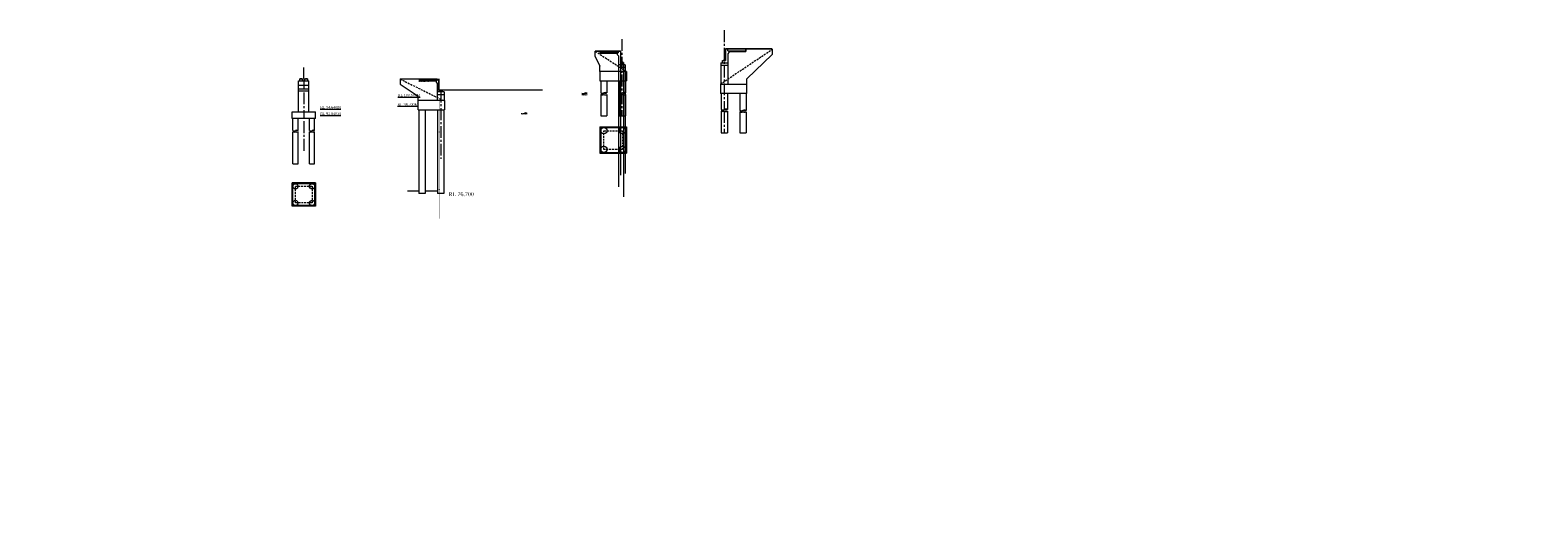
# Model space of a CAD drawing. Header units: millimetres. Extents: x -20950785 to 389010297, y -11535949 to 14056629.
# Tile 112 of 256: x 10539207 to 10830378, y -1151774 to -1059174. Entities that reach past the tile are written whole.
import ezdxf

# ---------------------------------------------------------------- set-up
doc = ezdxf.new("R2010")
doc.units = ezdxf.units.MM
doc.header["$LTSCALE"] = 60
doc.header["$MEASUREMENT"] = 0
for name, pattern in [('CENTER2', [28.575, 19.05, -3.175, 3.175, -3.175]), ('DOT2', [0.125, 0, -0.125]), ('HIDDEN', [0.375, 0.25, -0.125])]:
    doc.linetypes.add(name, pattern=pattern)
doc.styles.add('style1', font='txt.shx', dxfattribs={"height": 1})
pattern_1 = [(50, (0, 0), (143.4520365, -12.550427), [15, -165]), (355, (0, 0), (-27.7502667, 150.4384267), [12, -132]), (100.4514445, (11.95, -1.05), (115.7017693, 137.8879982), [12.7480384, -140.2284224]), (46.1842, (0, 40), (213.448266, -33.1038562), [22.5, -247.5]), (96.6356355, (17.79, 37.24), (186.932389, 194.82372), [19.1220684, -210.342752]), (351.184164, (0, 40), (186.932389, 194.82372), [18, -198]), (21, (20, 30), (119.3814104, -80.5237781), [15, -165]), (326, (20, 30), (48.6630664, 145.030009), [12, -132]), (71.4514447, (29.95, 23.29), (168.0444753, 64.5062306), [12.748038, -140.2284224]), (37.5, (0, 0), (2.43197106, 66.57877077), [0, -130.4, 0, -134, 0, -132.5]), (7.5, (0, 0), (52.6139075, 78.8823424), [0, -76.4, 0, -127.4, 0, -50.5]), (327.5, (-44.6, 0), (106.76448723, -4.51097435), [0, -50, 0, -156, 0, -207]), (317.5, (-64.6, 0), (116.6372339, 20.0209965), [0, -65, 0, -103.6, 0, -147])]

msp = doc.modelspace()

# ---------------------------------------------------------------- hatches: boundary and pattern name
at = {"linetype": 'Continuous', "lineweight": 9}
h = msp.add_hatch(dxfattribs=at)
h.set_pattern_fill('AR-CONC', color=256, scale=20)
h.set_pattern_definition(pattern_1)
h.paths.add_polyline_path([(10652553.82, -1063647.91), (10652553.82, -1063547.91), (10649303.82, -1063547.91), (10649303.82, -1063647.91)])
at = {"linetype": 'Continuous', "lineweight": 9, "ltscale": 2}
h = msp.add_hatch(dxfattribs=at)
h.set_pattern_fill('ANSI31')
h.set_pattern_definition([(45, (0, -250), (-0.0883883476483, 0.0883883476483), [])])
h.paths.add_polyline_path([(10653678.82, -1065347.91), (10653453.82, -1065347.91), (10653453.82, -1065427.91), (10653678.82, -1065427.91)])
h.paths.add_polyline_path([(10653453.82, -1065347.91), (10653328.82, -1065347.91), (10653328.82, -1065427.91), (10653453.82, -1065427.91)])
h = msp.add_hatch(dxfattribs=at)
h.set_pattern_fill('ANSI31')
h.set_pattern_definition([(45, (25814.6364, 131.7222), (-0.0883883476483, 0.0883883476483), [])])
h.paths.add_polyline_path([(10673043.45, -1064966.19), (10673268.45, -1064966.19), (10673268.45, -1065046.19), (10673043.45, -1065046.19)])
h.paths.add_polyline_path([(10673268.45, -1064966.19), (10673393.45, -1064966.19), (10673393.45, -1065046.19), (10673268.45, -1065046.19)])
at = {"linetype": 'Continuous', "lineweight": 9}
h = msp.add_hatch(dxfattribs=at)
h.set_pattern_fill('AR-CONC', color=256, scale=20)
h.set_pattern_definition(pattern_1)
h.paths.add_polyline_path([(10674168.45, -1063266.19), (10674168.45, -1063166.19), (10677418.45, -1063166.19), (10677418.45, -1063266.19)])
at = {"linetype": 'Continuous', "lineweight": 9, "ltscale": 2}
h = msp.add_hatch(dxfattribs=at)
h.set_pattern_fill('ANSI31')
h.set_pattern_definition([(45, (243931.9683, -1075.92849), (-0.0883883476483, 0.0883883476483), [])])
h.paths.add_polyline_path([(10591721.97, -1068482.86), (10591371.97, -1068482.86), (10591371.97, -1068562.86), (10591721.97, -1068562.86)])
h = msp.add_hatch(dxfattribs=at)
h.set_pattern_fill('ANSI31')
h.set_pattern_definition([(45, (244931.9683, -1075.92849), (-0.0883883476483, 0.0883883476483), [])])
h.paths.add_polyline_path([(10592721.97, -1068482.86), (10592371.97, -1068482.86), (10592371.97, -1068562.86), (10592721.97, -1068562.86)])
at = {"linetype": 'Continuous', "lineweight": 9}
h = msp.add_hatch(dxfattribs=at)
h.set_pattern_fill('AR-CONC', color=256, scale=50)
h.set_pattern_definition([(50, (9566437.37, -1784619.24), (358.63009, -31.37607), [37.5, -412.5]), (355, (9566437.37, -1784619.24), (-69.37567, 376.09607), [30, -330]), (100.451444, (9566467.25, -1784621.86), (289.25442, 344.72), [31.8701, -350.57106]), (46.1842, (9566437.37, -1784519.24), (533.62067, -82.75964), [56.25, -618.75]), (96.635635, (9566481.84, -1784526.14), (467.33097, 487.0593), [47.80517, -525.85688]), (351.184164, (9566437.37, -1784519.24), (467.33097, 487.0593), [45, -495]), (21, (9566487.37, -1784544.24), (298.453526, -201.309445), [37.5, -412.5]), (326, (9566487.37, -1784544.24), (121.65767, 362.57502), [30, -330]), (71.451445, (9566512.24, -1784561.02), (420.11119, 161.26558), [31.8701, -350.57106]), (37.5, (9566437.37, -1784619.24), (6.079928, 166.446927), [0, -326, 0, -335, 0, -331.25]), (7.5, (9566437.37, -1784619.24), (131.534769, 197.205856), [0, -191, 0, -318.5, 0, -126.25]), (327.5, (9566325.87, -1784619.24), (266.911218, -11.277436), [0, -125, 0, -390, 0, -517.5]), (317.5, (9566275.87, -1784619.24), (291.593085, 50.05249), [0, -162.5, 0, -259, 0, -367.5])])
h.paths.add_polyline_path([(10617588.43, -1068994.11), (10617588.43, -1068894.11), (10614328.43, -1068894.11), (10614328.43, -1068994.11)])
h = msp.add_hatch(color=256, dxfattribs=at)
h.dxf.hatch_style = 1
h.paths.add_polyline_path([(10618648.43, -1070769.11), (10618328.43, -1070769.11), (10618328.43, -1070821.04), (10618648.43, -1070821.04)])
h = msp.add_hatch(color=256, dxfattribs=at)
h.dxf.hatch_style = 1
h.paths.add_polyline_path([(10618648.43, -1070769.17), (10618328.43, -1070769.17), (10618328.43, -1070821.11), (10618648.43, -1070821.11)])

# ---------------------------------------------------------------- linework, layer by layer
at = {"linetype": 'CENTER2', "lineweight": 9, "ltscale": 2}
for p, q in [((10673268.45, -1059173.52), (10673268.45, -1074495.5)), ((10653453.82, -1060905.03), (10653453.82, -1075734.5)), ((10592046.97, -1068482.86), (10592046.97, -1070482.86)), ((10592046.97, -1071197.88), (10592046.97, -1076242.86)), ((10618488.43, -1070821.11), (10618488.43, -1084024.06)), ((10592046.97, -1076742.86), (10592046.97, -1082712.66)), ((10673268.45, -1074794.5), (10673268.45, -1078994))]:
    msp.add_line(p, q, dxfattribs=at)
at = {"color": 7, "linetype": 'Continuous', "lineweight": 9, "ltscale": 2}
for p, q in [((10648353.82, -1063182.91), (10653223.82, -1063182.91)), ((10648353.82, -1064247.91), (10648353.82, -1063247.91)), ((10648353.82, -1064247.91), (10649253.82, -1066147.91)), ((10649103.82, -1063247.91), (10653223.82, -1063247.91)), ((10649303.82, -1063647.91), (10649303.82, -1063247.91)), ((10652803.82, -1063547.97), (10649303.82, -1063547.97)), ((10652793.82, -1063247.91), (10653223.82, -1063247.91)), ((10653803.82, -1065427.91), (10653203.82, -1065427.91)), ((10653203.82, -1065427.91), (10653203.82, -1087179.5)), ((10653223.82, -1063247.91), (10653223.82, -1063182.91)), ((10653678.82, -1065347.91), (10653328.82, -1065347.91)), ((10653678.82, -1065427.91), (10653678.82, -1065347.91)), ((10653803.82, -1065427.91), (10653803.82, -1091345.5)), ((10672918.45, -1065046.19), (10673518.45, -1065046.19)), ((10673043.45, -1065046.19), (10673043.45, -1064966.19)), ((10673043.45, -1064966.19), (10673393.45, -1064966.19)), ((10682518.45, -1062801.19), (10673498.45, -1062801.19)), ((10673498.45, -1062866.19), (10673498.45, -1062801.19)), ((10677618.45, -1062866.19), (10673498.45, -1062866.19)), ((10673928.45, -1062866.19), (10673498.45, -1062866.19)), ((10673918.45, -1063166.19), (10677418.45, -1063166.19)), ((10677418.45, -1063166.19), (10677418.45, -1062866.19)), ((10677418.45, -1062866.19), (10677418.45, -1063266.19)), ((10591271.97, -1068562.86), (10591821.97, -1068562.86)), ((10591371.97, -1068562.86), (10591371.97, -1068482.86)), ((10591371.97, -1068482.86), (10591721.97, -1068482.86)), ((10592046.97, -1068482.86), (10592046.97, -1066382.86)), ((10592271.97, -1068562.86), (10592821.97, -1068562.86)), ((10592371.97, -1068562.86), (10592371.97, -1068482.86)), ((10592371.97, -1068482.86), (10592721.97, -1068482.86)), ((10649253.82, -1067147.91), (10649253.82, -1066147.91)), ((10649253.82, -1067147.91), (10649253.82, -1068947.91)), ((10652803.82, -1067147.91), (10652803.82, -1089396)), ((10654109.04, -1067147.91), (10654109.04, -1086875.5)), ((10677618.45, -1069574.19), (10677618.45, -1068574.19)), ((10591046.97, -1074942.86), (10591046.97, -1070482.86)), ((10593046.97, -1074942.86), (10593046.97, -1070482.86)), ((10677618.45, -1071374.19), (10677618.45, -1069574.19)), ((10589796.97, -1074942.86), (10594296.97, -1074942.86)), ((10649403.82, -1075734.5), (10650603.82, -1075734.5)), ((10653003.82, -1075734.5), (10654203.82, -1075734.5)), ((10649253.82, -1077834), (10649253.82, -1082934)), ((10649403.82, -1077834), (10649403.82, -1082934)), ((10654203.82, -1077834), (10654203.82, -1082934)), ((10654353.82, -1077834), (10654353.82, -1082934)), ((10672668.45, -1078994), (10673868.45, -1078994)), ((10676268.45, -1078994), (10677468.45, -1078994)), ((10589946.97, -1084980.5), (10590946.97, -1084980.5)), ((10593146.97, -1084980.5), (10594146.97, -1084980.5)), ((10589796.97, -1093164.5), (10589796.97, -1088664.5)), ((10589946.97, -1093164.5), (10589946.97, -1088664.5)), ((10594146.97, -1088664.5), (10594146.97, -1093164.5)), ((10594296.97, -1088664.5), (10594296.97, -1093164.5))]:
    msp.add_line(p, q, dxfattribs=at)
at = {"linetype": 'Continuous', "lineweight": 9}
for p, q in [((10648353.82, -1063247.91), (10652793.82, -1063247.91)), ((10652553.82, -1063647.91), (10649303.82, -1063647.91)), ((10652553.82, -1063547.91), (10652553.82, -1063847.91)), ((10652553.82, -1063547.97), (10652553.82, -1063847.97)), ((10652553.82, -1063847.91), (10652803.82, -1064097.91)), ((10652553.82, -1063847.97), (10652803.82, -1064097.97)), ((10652803.82, -1063547.91), (10652803.82, -1063247.91)), ((10652803.82, -1063547.97), (10652803.82, -1063247.97)), ((10652803.82, -1064097.97), (10652803.82, -1065847.91)), ((10652803.82, -1065597.91), (10652803.82, -1067147.91)), ((10653203.82, -1063247.91), (10653203.82, -1065427.91)), ((10653223.82, -1063247.91), (10653223.82, -1065427.91)), ((10653328.82, -1065347.91), (10653328.82, -1065427.91)), ((10653803.82, -1065847.91), (10653803.82, -1065427.91)), ((10672618.45, -1065466.25), (10672601.95, -1069574.19)), ((10672618.45, -1065466.19), (10673918.45, -1065466.19)), ((10672918.45, -1065466.19), (10672918.45, -1065046.19)), ((10673393.45, -1064966.19), (10673393.45, -1065046.19)), ((10673498.45, -1062866.19), (10673498.45, -1065046.19)), ((10673518.45, -1062866.19), (10673518.45, -1065046.19)), ((10673918.45, -1063166.19), (10673918.45, -1062866.19)), ((10673918.45, -1063166.25), (10673918.45, -1062866.25)), ((10674168.45, -1063466.19), (10673918.45, -1063716.19)), ((10674168.45, -1063466.25), (10673918.45, -1063716.25)), ((10673918.45, -1063716.25), (10673918.45, -1065466.19)), ((10673918.45, -1065216.19), (10673918.45, -1069574.19)), ((10682518.45, -1062866.19), (10673928.45, -1062866.19)), ((10674168.45, -1063166.19), (10674168.45, -1063466.19)), ((10674168.45, -1063166.25), (10674168.45, -1063466.25)), ((10674168.45, -1063266.19), (10677418.45, -1063266.19)), ((10682518.45, -1063866.19), (10677618.45, -1068574.19)), ((10682518.45, -1062866.19), (10682518.45, -1063866.19)), ((10591271.97, -1068982.86), (10591271.97, -1068562.86)), ((10591721.97, -1068562.86), (10591721.97, -1068482.86)), ((10591821.97, -1068982.86), (10591821.97, -1068562.86)), ((10592271.97, -1068982.86), (10592271.97, -1068562.86)), ((10592721.97, -1068562.86), (10592721.97, -1068482.86)), ((10592821.97, -1068982.86), (10592821.97, -1068562.86)), ((10610638.43, -1068594.11), (10617828.43, -1068594.11)), ((10610638.43, -1068594.11), (10610638.43, -1069594.11)), ((10614328.43, -1068594.11), (10614328.43, -1068994.11)), ((10617828.43, -1068594.11), (10617828.43, -1068894.11)), ((10617828.43, -1068594.17), (10617828.43, -1068894.17)), ((10617838.43, -1068894.11), (10617838.43, -1068594.11)), ((10617838.43, -1068894.17), (10617838.43, -1068594.17)), ((10618138.43, -1070719.04), (10618138.43, -1068594.11)), ((10618138.43, -1070819.11), (10618138.43, -1068594.17)), ((10618188.43, -1070669.11), (10618188.43, -1068594.11)), ((10618188.43, -1070769.11), (10618188.43, -1068594.17)), ((10654353.82, -1067147.91), (10649253.82, -1067147.91)), ((10654103.82, -1065847.91), (10652803.82, -1065847.91)), ((10652803.82, -1066347.97), (10654103.82, -1066347.97)), ((10654103.82, -1065847.97), (10654109.04, -1067147.91)), ((10654353.82, -1067147.91), (10654353.82, -1068947.91)), ((10673918.45, -1065966.25), (10672618.45, -1065966.25)), ((10591046.97, -1068982.86), (10593046.97, -1068982.86)), ((10591046.97, -1070482.86), (10591046.97, -1068982.86)), ((10591046.97, -1069782.86), (10593046.97, -1069782.86)), ((10591046.97, -1070482.86), (10593046.97, -1070482.86)), ((10591046.97, -1070882.86), (10593046.97, -1070882.86)), ((10593046.97, -1070482.86), (10593046.97, -1068982.86)), ((10610638.43, -1069594.11), (10614138.43, -1071947.25)), ((10617838.43, -1068894.11), (10614328.43, -1068894.11)), ((10617588.43, -1068994.11), (10614328.43, -1068994.11)), ((10617588.43, -1068894.11), (10617588.43, -1069194.11)), ((10617588.43, -1068894.17), (10617588.43, -1069194.17)), ((10617588.43, -1069194.11), (10617838.43, -1069444.11)), ((10617588.43, -1069194.17), (10617838.43, -1069444.17)), ((10617838.43, -1069444.17), (10617838.43, -1072767.15)), ((10619138.43, -1071069.04), (10617838.43, -1071069.04)), ((10618138.43, -1070819.04), (10618838.43, -1070819.04)), ((10638138.43, -1070769.11), (10618188.43, -1070769.11)), ((10618328.43, -1070769.04), (10618328.43, -1070821.04)), ((10618328.43, -1070769.11), (10618328.43, -1070821.11)), ((10618328.43, -1070821.04), (10618648.43, -1070821.04)), ((10618328.43, -1070821.11), (10618648.43, -1070821.11)), ((10618413.43, -1070821.04), (10618648.43, -1070821.04)), ((10618413.43, -1070821.11), (10618648.43, -1070821.11)), ((10618648.43, -1070769.04), (10618648.43, -1070821.04)), ((10618648.43, -1070769.11), (10618648.43, -1070821.11)), ((10618838.43, -1071069.04), (10618838.43, -1070819.04)), ((10618838.43, -1071069.04), (10618838.43, -1070819.04)), ((10619138.43, -1071069.11), (10619145.16, -1072811.42)), ((10649253.82, -1068947.91), (10654353.82, -1068947.91)), ((10649403.82, -1068947.91), (10649403.82, -1071296.5)), ((10650603.82, -1068947.91), (10650603.82, -1071296.5)), ((10653003.82, -1068947.91), (10653003.82, -1071291)), ((10654203.82, -1068947.91), (10654203.82, -1071291)), ((10672518.45, -1069574.19), (10672518.45, -1071374.19)), ((10672518.45, -1069574.19), (10677618.45, -1069574.19)), ((10677618.45, -1071374.19), (10672518.45, -1071374.19)), ((10672668.45, -1071374.19), (10672668.45, -1074495.5)), ((10673868.45, -1071374.19), (10673868.45, -1074495.5)), ((10676268.45, -1071374.19), (10676268.45, -1074659.5)), ((10677468.45, -1071374.19), (10677468.45, -1074659.5)), ((10614138.43, -1074542.09), (10614138.43, -1071947.25)), ((10619238.43, -1072742.09), (10614138.43, -1072742.09)), ((10617838.43, -1071569.11), (10619138.43, -1071569.11)), ((10619238.43, -1072742.09), (10619238.43, -1074542.09)), ((10649403.82, -1071595.5), (10649403.82, -1075734.5)), ((10650603.82, -1071595.5), (10650603.82, -1075734.5)), ((10653003.82, -1071595.5), (10653003.82, -1075734.5)), ((10654203.82, -1071595.5), (10654203.82, -1075734.5)), ((10589796.97, -1076242.86), (10589796.97, -1074942.86)), ((10594296.97, -1076242.86), (10589796.97, -1076242.86)), ((10589946.97, -1078566), (10589946.97, -1076242.86)), ((10590946.97, -1078566), (10590946.97, -1076242.86)), ((10593146.97, -1078555.5), (10593146.97, -1076242.86)), ((10594146.97, -1078555.5), (10594146.97, -1076242.86)), ((10594296.97, -1076242.86), (10594296.97, -1074942.86)), ((10614138.43, -1074542.09), (10619238.43, -1074542.09)), ((10614288.43, -1074542.09), (10614288.43, -1090704.88)), ((10615488.43, -1074542.09), (10615488.43, -1090704.88)), ((10617888.43, -1074542.09), (10617888.43, -1090704.88)), ((10619088.43, -1074542.09), (10619088.43, -1090704.88)), ((10672668.45, -1074794.5), (10672668.45, -1078994)), ((10673868.45, -1074794.5), (10673868.45, -1078994)), ((10676268.45, -1074958.5), (10676268.45, -1078994)), ((10677468.45, -1074958.5), (10677468.45, -1078994)), ((10589946.97, -1084980.5), (10589946.97, -1078815.17)), ((10590946.97, -1084980.5), (10590946.97, -1078815.17)), ((10593146.97, -1084980.5), (10593146.97, -1078804.67)), ((10594146.97, -1084980.5), (10594146.97, -1078804.67)), ((10649253.82, -1077834), (10654353.82, -1077834)), ((10649253.82, -1077984), (10654353.82, -1077984)), ((10649253.82, -1082784), (10654353.82, -1082784)), ((10649253.82, -1082934), (10654353.82, -1082934)), ((10594296.97, -1088664.5), (10589796.97, -1088664.5)), ((10594296.97, -1088814.5), (10589796.97, -1088814.5)), ((10614288.43, -1090226.68), (10612084.92, -1090226.68)), ((10615488.43, -1090704.88), (10614288.43, -1090704.88)), ((10617888.43, -1090226.68), (10615488.43, -1090226.68)), ((10619088.43, -1090704.88), (10617888.43, -1090704.88)), ((10594296.97, -1093014.5), (10589796.97, -1093014.5)), ((10594296.97, -1093164.5), (10589796.97, -1093164.5))]:
    msp.add_line(p, q, dxfattribs=at)
at = {"linetype": 'HIDDEN', "lineweight": 9, "ltscale": 25}
for p, q in [((10648353.82, -1063247.91), (10654353.82, -1067147.91)), ((10672518.45, -1069574.19), (10682518.45, -1062866.19)), ((10610638.43, -1068594.11), (10619125.27, -1072810.68)), ((10650003.82, -1078584), (10653603.82, -1078584)), ((10650003.82, -1082184), (10650003.82, -1078584)), ((10653603.82, -1078584), (10653603.82, -1082184)), ((10653603.82, -1082184), (10650003.82, -1082184)), ((10590446.97, -1089314.5), (10593646.97, -1089314.5)), ((10590446.97, -1092514.5), (10590446.97, -1089314.5)), ((10593646.97, -1089314.5), (10593646.97, -1092514.5)), ((10593646.97, -1092514.5), (10590446.97, -1092514.5))]:
    msp.add_line(p, q, dxfattribs=at)
at = {"linetype": 'DOT2', "lineweight": 9, "ltscale": 2}
msp.add_line((10618236.97, -1095503.27), (10618271.55, -1072779.09), dxfattribs=at)
at = {"color": 7, "linetype": 'Continuous', "lineweight": 9, "ltscale": 2}
for centre, radius in [((10650003.82, -1078584), 600), ((10653603.82, -1078584), 600), ((10650003.82, -1082184), 600), ((10653603.82, -1082184), 600), ((10590446.97, -1089314.5), 500), ((10593646.97, -1089314.5), 500), ((10590446.97, -1092514.5), 500), ((10593646.97, -1092514.5), 500)]:
    msp.add_circle(centre, radius, dxfattribs=at)
for centre, radius, start, end in [((10646018, -1070846.33), 559.02, 243.4349488, 296.5650512), ((10646518, -1071825.92), 540.83, 62.4676732, 117.5323268), ((10646518, -1070791.82), 608.26, 245.7319615, 294.2680385), ((10649703.82, -1070696.5), 670.82, 243.4349488, 296.5650512), ((10650303.82, -1071872), 649, 62.4676732, 117.5323268), ((10650303.82, -1070631.08), 729.92, 245.7319615, 294.2680385), ((10653303.82, -1070691), 670.82, 243.4349488, 296.5650512), ((10653903.82, -1071866.5), 649, 62.4676732, 117.5323268), ((10653903.82, -1070625.58), 729.92, 245.7319615, 294.2680385), ((10646018, -1072075.08), 540.83, 62.4676732, 117.5323268), ((10646018, -1071040.99), 608.26, 245.7319614, 294.2680386), ((10646518, -1071095.5), 559.02, 243.4349489, 296.5650511), ((10649703.82, -1072171), 649, 62.4676732, 117.5323268), ((10649703.82, -1070930.08), 729.92, 245.7319614, 294.2680386), ((10650303.82, -1070995.5), 670.82, 243.4349489, 296.5650511), ((10653303.82, -1072171), 649, 62.4676732, 117.5323268), ((10653303.82, -1070930.08), 729.92, 245.7319614, 294.2680386), ((10653903.82, -1070995.5), 670.82, 243.4349489, 296.5650511), ((10634323.97, -1074634.5), 670.82, 243.4349488, 296.5650512), ((10634923.97, -1075810), 649, 62.4676732, 117.5323268), ((10634923.97, -1074569.08), 729.92, 245.7319615, 294.2680385), ((10672968.45, -1073895.5), 670.82, 243.4349488, 296.5650512), ((10672968.45, -1075370), 649, 62.4676732, 117.5323268), ((10672968.45, -1074129.08), 729.92, 245.7319614, 294.2680386), ((10673568.45, -1075071), 649, 62.4676732, 117.5323268), ((10673568.45, -1073830.08), 729.92, 245.7319615, 294.2680385), ((10673568.45, -1074194.5), 670.82, 243.4349489, 296.5650511), ((10676568.45, -1074059.5), 670.82, 243.4349488, 296.5650512), ((10676568.45, -1075534), 649, 62.4676732, 117.5323268), ((10676568.45, -1074293.08), 729.92, 245.7319614, 294.2680386), ((10677168.45, -1075235), 649, 62.4676732, 117.5323268), ((10677168.45, -1073994.08), 729.92, 245.7319615, 294.2680385), ((10677168.45, -1074358.5), 670.82, 243.4349489, 296.5650511), ((10590196.97, -1078066), 559.02, 243.4349488, 296.5650512), ((10590196.97, -1079294.75), 540.83, 62.4676732, 117.5323268), ((10590196.97, -1078260.65), 608.26, 245.7319614, 294.2680386), ((10590696.97, -1079045.58), 540.83, 62.4676732, 117.5323268), ((10590696.97, -1078011.49), 608.26, 245.7319615, 294.2680385), ((10590696.97, -1078315.17), 559.02, 243.4349489, 296.5650511), ((10593396.97, -1078055.5), 559.02, 243.4349488, 296.5650512), ((10593396.97, -1079284.25), 540.83, 62.4676732, 117.5323268), ((10593396.97, -1078250.15), 608.26, 245.7319614, 294.2680386), ((10593896.97, -1079035.08), 540.83, 62.4676732, 117.5323268), ((10593896.97, -1078000.99), 608.26, 245.7319615, 294.2680385), ((10593896.97, -1078304.67), 559.02, 243.4349489, 296.5650511)]:
    msp.add_arc(centre, radius, start, end, dxfattribs=at)

# ---------------------------------------------------------------- texts
at = {"linetype": 'Continuous', "lineweight": 9, "attachment_point": 1}
for s, insert, char_height, width in [('\\pi3313.63157;{\\fTimes New Roman|b0|i0|c0|p18;medium \\P\\pi1814.9834;compacted soil\\H1.00001x;\\P\\pi0;      }', (9456155.42, -1071439.58), 750, 10242.62), ('\\pi3313.63157;{\\fTimes New Roman|b0|i0|c0|p18;medium \\P\\pi1814.9834;compacted soil\\H1.00001x;\\P\\pi0;      }', (9482960.45, -1070421.78), 750, 10242.62), ('\\pi3313.63157;{\\fTimes New Roman|b0|i0|c0|p18;medium \\P\\pi1814.9834;compacted soil\\H1.00001x;\\P\\pi0;      }', (10158623.54, -1071439.58), 750, 10242.62), ('\\pi3313.63157;{\\fTimes New Roman|b0|i0|c0|p18;medium \\P\\pi1814.9834;compacted soil\\H1.00001x;\\P\\pi0;      }', (10185428.56, -1070421.78), 750, 10242.62), ('{\\fTimes New Roman|b0|i0|c0|p18; \\H0.5x;\\LRL 100.500M}', (10609823.78, -1071479.78), 1000, 11580.8407), ('{\\fTimes New Roman|b0|i0|c0|p18; \\H0.5x;\\LRL 94.640M}', (10594862.5, -1073798.91), 1000, 11580.8407), ('{\\fTimes New Roman|b0|i0|c0|p18; \\H0.5x;\\LRL 98.700M}', (10609795.55, -1073269.38), 1000, 11580.8407), ('{\\fTimes New Roman|b0|i0|c0|p18; \\H0.5x;\\LRL 92.840M}', (10594849.2, -1075037.16), 1000, 11580.8407), ('\\pi2917.05681;{\\fTimes New Roman|b0|i0|c0|p18;\\LCertified that the boring details  shown are correct.}', (9459748.44, -1091128.85), 750, 28256.2477), ('\\pi2917.05681;{\\fTimes New Roman|b0|i0|c0|p18;\\LCertified that the boring details  shown are correct.}', (10162216.56, -1091128.85), 750, 28256.2477)]:
    msp.add_mtext(s, dxfattribs=dict(at, insert=insert, char_height=char_height, width=width))
at = {"linetype": 'Continuous', "lineweight": 9, "insert": (10619985.63, -1090466.99), "char_height": 750, "attachment_point": 1}
msp.add_mtext('{\\fTimes New Roman|b0|i0|c0|p18;RL 76.700}', dxfattribs=at)
at = {"linetype": 'Continuous', "insert": (8030285.91, -1147123.55), "char_height": 750, "width": 22678.6984, "attachment_point": 1, "style": 'style1'}
msp.add_mtext('\\pi6024.46095;{\\fTimes New Roman|b0|i0|c0|p18;\\LELEVATION OF PIER \\P\\pi3569.25186;ALONG CURRENT DIRECTION  }', dxfattribs=at)
at = {"linetype": 'Continuous', "lineweight": 9, "char_height": 750, "width": 22678.6984, "attachment_point": 1, "style": 'style1'}
for insert in [(9385850.86, -1147123.55), (10088318.98, -1147123.55)]:
    msp.add_mtext('\\pi6024.46095;{\\fTimes New Roman|b0|i0|c0|p18;\\LELEVATION OF PIER \\P\\pi3569.25186;ALONG CURRENT DIRECTION  }', dxfattribs=dict(at, insert=insert))

doc.saveas('drawing.dxf')
